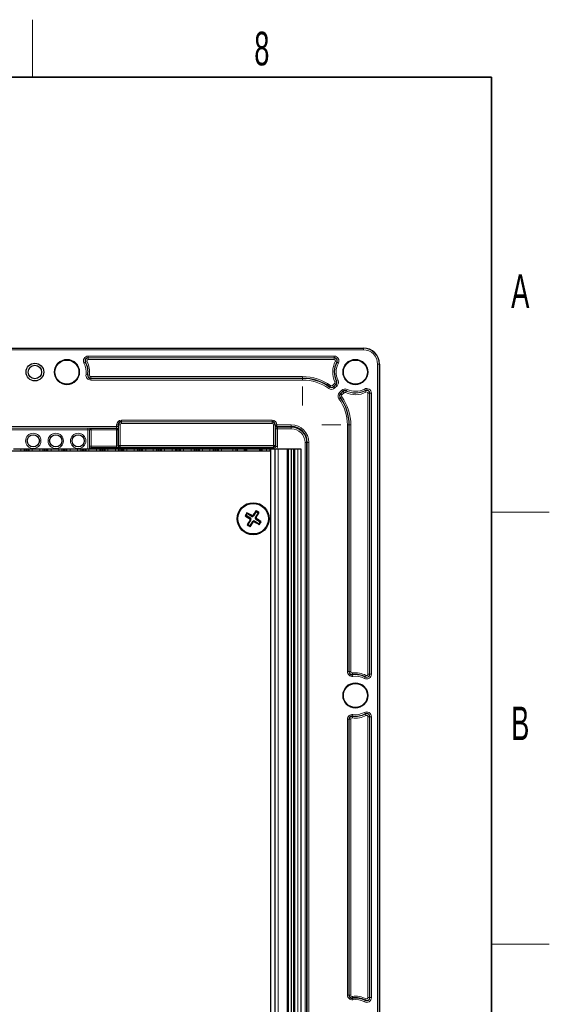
# Model space of a CAD drawing. Header units: millimetres. Extents: x 5 to 418, y 2 to 292.
# Tile 47 of 47: x 359 to 414, y 186 to 288. Entities that reach past the tile are written whole.
import ezdxf

# ---------------------------------------------------------------- set-up
doc = ezdxf.new("R2010")
doc.units = ezdxf.units.MM
doc.layers.add('SLD-0', color=7, linetype='Continuous')
doc.styles.add('SLDTEXTSTYLE0', font='TXT', dxfattribs={"width": 0.605})

msp = doc.modelspace()

# ---------------------------------------------------------------- linework, layer by layer
at = {"color": 7, "linetype": 'Continuous', "lineweight": 25}
for p, q in [((302.998, 254.3189), (394.6646, 254.3189)), ((396.3313, 252.6522), (396.3313, 82.6522)), ((357.676, 243.6189), (384.998, 243.6189)), ((358.2563, 243.8189), (359.0396, 243.8189)), ((359.0396, 243.8189), (359.373, 243.8189)), ((359.373, 243.8189), (359.373, 243.6189)), ((359.373, 243.8189), (359.5396, 243.8189)), ((359.5396, 243.8189), (359.6563, 243.8189)), ((359.6563, 243.8189), (359.823, 243.8189)), ((359.823, 243.6189), (359.823, 243.8189)), ((359.823, 243.8189), (359.8563, 243.8189)), ((359.8563, 243.8189), (359.8896, 243.8189)), ((359.8896, 243.6189), (359.8896, 243.8189)), ((359.8896, 243.6189), (359.8896, 243.8189)), ((359.8896, 243.8189), (360.223, 243.8189)), ((360.223, 243.8189), (361.0063, 243.8189)), ((361.0063, 243.8189), (361.3396, 243.8189)), ((361.3396, 243.8189), (361.3396, 243.6189)), ((361.3396, 243.8189), (361.5063, 243.8189)), ((361.5063, 243.8189), (361.623, 243.8189)), ((361.623, 243.8189), (361.7897, 243.8189)), ((361.7897, 243.6189), (361.7897, 243.8189)), ((361.7897, 243.8189), (361.8229, 243.8189)), ((361.8229, 243.8189), (361.8563, 243.8189)), ((361.8563, 243.6189), (361.8563, 243.8189)), ((361.8563, 243.6189), (361.8563, 243.8189)), ((361.8563, 243.8189), (362.1896, 243.8189)), ((362.1896, 243.8189), (362.973, 243.8189)), ((362.973, 243.8189), (363.3063, 243.8189)), ((363.3063, 243.8189), (363.3063, 243.6189)), ((363.3063, 243.8189), (363.473, 243.8189)), ((363.473, 243.8189), (363.5897, 243.8189)), ((363.5897, 243.8189), (363.7563, 243.8189)), ((363.7563, 243.6189), (363.7563, 243.8189)), ((363.7563, 243.8189), (363.7896, 243.8189)), ((363.7896, 243.8189), (363.823, 243.8189)), ((363.823, 243.6189), (363.823, 243.8189)), ((363.823, 243.6189), (363.823, 243.8189)), ((363.823, 243.8189), (364.1563, 243.8189)), ((364.1563, 243.8189), (364.9396, 243.8189)), ((364.9396, 243.8189), (365.273, 243.8189)), ((365.273, 243.8189), (365.273, 243.6189)), ((365.273, 243.8189), (365.4396, 243.8189)), ((365.4396, 243.8189), (365.5563, 243.8189)), ((365.5563, 243.8189), (365.723, 243.8189)), ((365.723, 243.6189), (365.723, 243.8189)), ((365.723, 243.8189), (365.7563, 243.8189)), ((365.7563, 243.8189), (365.7896, 243.8189)), ((365.7896, 243.6189), (365.7896, 243.8189)), ((365.7896, 243.8189), (365.7896, 243.6189)), ((365.7896, 243.8189), (366.123, 243.8189)), ((366.123, 243.8189), (366.9063, 243.8189)), ((366.9063, 243.8189), (367.2396, 243.8189)), ((367.2396, 243.8189), (367.2396, 243.6189)), ((367.2396, 243.8189), (367.4063, 243.8189)), ((367.4063, 243.8189), (367.523, 243.8189)), ((367.523, 243.8189), (367.6897, 243.8189)), ((367.6897, 243.6189), (367.6897, 243.8189)), ((367.6897, 243.8189), (367.7229, 243.8189)), ((367.7229, 243.8189), (367.7563, 243.8189)), ((367.7563, 243.6189), (367.7563, 243.8189)), ((367.7563, 243.8189), (367.7563, 243.6189)), ((367.7563, 243.8189), (368.0896, 243.8189)), ((368.0896, 243.8189), (368.873, 243.8189)), ((368.873, 243.8189), (369.2063, 243.8189)), ((369.2063, 243.8189), (369.2063, 243.6189)), ((369.2063, 243.8189), (369.373, 243.8189)), ((369.373, 243.8189), (369.4897, 243.8189)), ((369.4897, 243.8189), (369.6563, 243.8189)), ((369.6563, 243.6189), (369.6563, 243.8189)), ((369.6563, 243.8189), (369.6896, 243.8189)), ((369.6896, 243.8189), (369.723, 243.8189)), ((369.723, 243.6189), (369.723, 243.8189)), ((369.723, 243.8189), (369.723, 243.6189)), ((369.723, 243.8189), (370.0563, 243.8189)), ((370.0563, 243.8189), (370.8396, 243.8189)), ((370.8396, 243.8189), (371.173, 243.8189)), ((371.173, 243.8189), (371.173, 243.6189)), ((371.173, 243.8189), (371.3396, 243.8189)), ((371.3396, 243.8189), (371.4563, 243.8189)), ((371.4563, 243.8189), (371.623, 243.8189)), ((371.623, 243.6189), (371.623, 243.8189)), ((371.623, 243.8189), (371.6563, 243.8189)), ((371.6563, 243.8189), (371.6896, 243.8189)), ((371.6896, 243.6189), (371.6896, 243.8189)), ((371.6896, 243.6189), (371.6896, 243.8189)), ((371.6896, 243.8189), (372.023, 243.8189)), ((372.023, 243.8189), (372.8063, 243.8189)), ((372.8063, 243.8189), (373.1396, 243.8189)), ((373.1396, 243.8189), (373.1396, 243.6189)), ((373.1396, 243.8189), (373.3063, 243.8189)), ((373.3063, 243.8189), (373.423, 243.8189)), ((373.423, 243.8189), (373.5897, 243.8189)), ((373.5897, 243.6189), (373.5897, 243.8189)), ((373.5897, 243.8189), (373.6229, 243.8189)), ((373.6229, 243.8189), (373.6563, 243.8189)), ((373.6563, 243.6189), (373.6563, 243.8189)), ((373.6563, 243.6189), (373.6563, 243.8189)), ((373.6563, 243.8189), (373.9896, 243.8189)), ((373.9896, 243.8189), (374.773, 243.8189)), ((374.773, 243.8189), (375.1063, 243.8189)), ((375.1063, 243.8189), (375.1063, 243.6189)), ((375.1063, 243.8189), (375.273, 243.8189)), ((375.273, 243.8189), (375.3897, 243.8189)), ((375.3897, 243.8189), (375.5563, 243.8189)), ((375.5563, 243.6189), (375.5563, 243.8189)), ((375.5563, 243.8189), (375.5896, 243.8189)), ((375.5896, 243.8189), (375.623, 243.8189)), ((375.623, 243.6189), (375.623, 243.8189)), ((375.623, 243.8189), (375.623, 243.6189)), ((375.623, 243.8189), (375.9563, 243.8189)), ((375.9563, 243.8189), (376.7396, 243.8189)), ((376.7396, 243.8189), (377.073, 243.8189)), ((377.073, 243.8189), (377.073, 243.6189)), ((377.073, 243.8189), (377.2396, 243.8189)), ((377.2396, 243.8189), (377.3563, 243.8189)), ((377.3563, 243.8189), (377.523, 243.8189)), ((377.523, 243.6189), (377.523, 243.8189)), ((377.523, 243.8189), (377.5563, 243.8189)), ((377.5563, 243.8189), (377.5896, 243.8189)), ((377.5896, 243.6189), (377.5896, 243.8189)), ((377.5896, 243.8189), (377.5896, 243.6189)), ((377.5896, 243.8189), (377.923, 243.8189)), ((377.923, 243.8189), (378.7063, 243.8189)), ((378.7063, 243.8189), (379.0396, 243.8189)), ((379.0396, 243.8189), (379.0396, 243.6189)), ((379.0396, 243.8189), (379.2063, 243.8189)), ((379.2063, 243.8189), (379.323, 243.8189)), ((379.323, 243.8189), (379.4897, 243.8189)), ((379.4897, 243.6189), (379.4897, 243.8189)), ((379.4897, 243.8189), (379.5229, 243.8189)), ((379.5229, 243.8189), (379.5563, 243.8189)), ((379.5563, 243.6189), (379.5563, 243.8189)), ((379.5563, 243.8189), (379.5563, 243.6189)), ((379.5563, 243.8189), (379.8896, 243.8189)), ((379.8896, 243.8189), (381.0813, 243.8189)), ((381.0813, 243.8189), (381.4146, 243.8189)), ((381.4146, 243.8189), (381.4146, 243.6189)), ((381.4146, 243.8189), (381.5813, 243.8189)), ((381.5813, 243.8189), (382.2646, 243.8189)), ((382.2646, 243.8189), (382.3646, 243.8189)), ((382.3646, 243.8189), (382.3646, 243.6189)), ((382.3839, 243.8189), (382.3646, 243.8189)), ((382.505, 243.8189), (382.3839, 243.8189)), ((382.5146, 243.8189), (382.505, 243.8189)), ((382.5146, 243.6189), (382.5146, 243.8189)), ((382.5146, 243.8189), (382.5313, 243.8189)), ((382.5313, 243.8189), (383.8646, 243.8189)), ((383.8646, 243.8189), (383.8967, 243.8189)), ((383.8967, 243.8189), (383.8967, 243.6189)), ((383.8967, 243.8189), (383.9055, 243.8189)), ((383.9055, 243.8189), (384.0137, 243.8189)), ((384.0137, 243.8189), (384.0313, 243.8189)), ((384.0313, 243.6189), (384.0313, 243.8189)), ((384.0313, 243.8189), (384.1313, 243.8189)), ((384.1313, 243.8189), (384.598, 243.8189)), ((384.598, 243.8189), (384.9313, 243.8189)), ((384.9313, 243.8189), (384.9313, 243.6189)), ((384.9313, 243.8189), (385.0343, 243.8189)), ((384.998, 243.6189), (384.998, 109.4856)), ((385.0343, 243.8189), (385.498, 243.8189)), ((385.498, 109.4856), (385.498, 243.8189)), ((385.498, 243.8189), (385.8008, 243.8189)), ((385.8008, 243.8189), (386.7313, 243.8189)), ((386.7313, 243.8189), (386.8313, 243.8189)), ((386.8313, 243.8189), (386.8313, 109.4856)), ((386.8313, 243.8189), (387.1646, 243.8189)), ((387.1646, 243.8189), (387.1646, 109.4856)), ((387.1646, 243.8189), (387.398, 243.8189)), ((387.398, 243.8189), (387.498, 243.8189)), ((387.498, 243.8189), (387.498, 109.4856)), ((387.498, 243.8189), (387.8313, 243.8189)), ((387.8313, 243.8189), (388.1646, 243.8189)), ((388.1646, 243.8189), (388.1646, 109.4856)), ((382.4553, 236.8764), (382.3575, 236.8538)), ((382.4553, 236.8764), (382.5806, 237.0772)), ((382.9119, 236.5913), (382.4553, 236.8764)), ((382.5806, 237.0772), (382.558, 237.175)), ((383.0373, 236.7921), (382.5806, 237.0772)), ((383.5222, 237.2949), (383.2371, 236.8383)), ((383.7229, 237.1696), (383.4378, 236.7129)), ((383.5222, 237.2949), (383.4996, 237.3928)), ((383.5222, 237.2949), (383.7229, 237.1696)), ((383.7229, 237.1696), (383.8208, 237.1922)), ((382.673, 235.9349), (382.5752, 235.9123)), ((382.673, 235.9349), (382.9581, 236.3916)), ((382.673, 235.9349), (382.8738, 235.8096)), ((382.8738, 235.8096), (383.1589, 236.2662)), ((382.8738, 235.8096), (382.8964, 235.7117)), ((383.3587, 236.3124), (383.8153, 236.0273)), ((383.484, 236.5132), (383.9407, 236.2281)), ((383.8153, 236.0273), (383.9407, 236.2281)), ((383.8153, 236.0273), (383.8379, 235.9295)), ((383.9407, 236.2281), (384.0385, 236.2507))]:
    msp.add_line(p, q, dxfattribs=at)
at = {"color": 7, "linetype": 'Continuous', "lineweight": 18}
for p, q in [((302.998, 254.2985), (394.6646, 254.2985)), ((394.6646, 254.2985), (394.6646, 254.3189)), ((394.6646, 254.2985), (394.6646, 254.1319)), ((394.6646, 254.1319), (302.998, 254.1319)), ((366.0424, 253.4827), (391.6202, 253.4827)), ((366.0424, 253.4827), (366.0424, 253.3161)), ((391.6202, 253.3161), (366.0424, 253.3161)), ((366.0424, 253.2927), (366.0424, 253.3161)), ((366.0424, 253.2927), (391.6202, 253.2927)), ((366.0424, 253.126), (366.0424, 253.2927)), ((391.6202, 253.4827), (391.6202, 253.3161)), ((391.6202, 253.2927), (391.6202, 253.3161)), ((391.6202, 253.126), (391.6202, 253.2927)), ((365.6027, 252.7536), (365.7501, 252.8314)), ((365.7708, 252.8423), (365.7501, 252.8314)), ((365.9182, 252.92), (365.7708, 252.8423)), ((391.6202, 253.126), (366.0424, 253.126)), ((391.7445, 252.92), (391.8918, 252.8423)), ((391.8918, 252.8423), (391.9125, 252.8314)), ((391.9125, 252.8314), (392.0599, 252.7536)), ((396.1443, 82.6522), (396.1443, 252.6522)), ((396.1443, 252.6522), (396.3109, 252.6522)), ((396.3109, 252.6522), (396.3109, 82.6522)), ((396.3313, 252.6522), (396.3109, 252.6522)), ((365.8163, 251.5519), (365.9815, 251.5296)), ((366.0046, 251.5265), (365.9815, 251.5296)), ((366.1698, 251.5043), (366.0046, 251.5265)), ((366.309, 251.1785), (366.309, 251.3451)), ((366.309, 251.3451), (388.3313, 251.3451)), ((388.3313, 251.1785), (366.309, 251.1785)), ((366.309, 251.1785), (366.309, 251.1551)), ((366.309, 250.9885), (366.309, 251.1551)), ((366.309, 251.1551), (388.3313, 251.1551)), ((388.3313, 251.1785), (388.3313, 251.3451)), ((388.3313, 251.1785), (388.3313, 251.1551)), ((388.3313, 250.9885), (388.3313, 251.1551)), ((388.3313, 250.9885), (366.309, 250.9885)), ((388.3313, 250.3049), (388.3313, 248.3329)), ((391.1547, 250.2454), (391.0574, 250.1101)), ((391.1683, 250.2644), (391.1547, 250.2454)), ((391.1683, 250.2644), (391.2656, 250.3997)), ((391.4469, 250.4144), (391.6747, 250.6422)), ((391.5648, 250.2966), (391.4469, 250.4144)), ((391.7925, 250.5244), (391.5648, 250.2966)), ((391.5648, 250.2966), (391.5813, 250.28)), ((391.5813, 250.28), (391.8091, 250.5078)), ((391.5813, 250.28), (391.6991, 250.1622)), ((391.7925, 250.5244), (391.6747, 250.6422)), ((391.9269, 250.39), (391.6991, 250.1622)), ((391.8525, 250.8739), (391.7021, 250.802)), ((391.7925, 250.5244), (391.8091, 250.5078)), ((391.8091, 250.5078), (391.9269, 250.39)), ((391.8525, 250.8739), (391.8736, 250.8839)), ((391.8736, 250.8839), (392.024, 250.9557)), ((392.2578, 249.1423), (392.1225, 249.045)), ((392.1746, 249.6867), (392.4024, 249.9145)), ((392.1746, 249.6867), (392.2924, 249.5689)), ((392.2768, 249.1559), (392.2578, 249.1423)), ((392.4121, 249.2532), (392.2768, 249.1559)), ((392.5202, 249.7967), (392.2924, 249.5689)), ((392.309, 249.5524), (392.2924, 249.5689)), ((392.309, 249.5524), (392.5367, 249.7801)), ((392.309, 249.5524), (392.4268, 249.4345)), ((392.4024, 249.9145), (392.5202, 249.7967)), ((392.6546, 249.6623), (392.4268, 249.4345)), ((392.5367, 249.7801), (392.5202, 249.7967)), ((392.5367, 249.7801), (392.6546, 249.6623)), ((392.8862, 249.8401), (392.8144, 249.6897)), ((392.8862, 249.8401), (392.8963, 249.8612)), ((392.9681, 250.0116), (392.8963, 249.8612)), ((394.766, 250.0475), (394.8438, 249.9001)), ((394.8547, 249.8794), (394.8438, 249.9001)), ((394.8547, 249.8794), (394.9324, 249.7321)), ((395.1384, 220.3633), (395.1384, 249.6078)), ((395.3051, 249.6078), (395.1384, 249.6078)), ((395.3051, 249.6078), (395.3051, 220.3633)), ((395.3051, 249.6078), (395.3285, 249.6078)), ((395.3285, 220.3633), (395.3285, 249.6078)), ((395.4951, 249.6078), (395.3285, 249.6078)), ((395.4951, 249.6078), (395.4951, 220.3633)), ((349.3284, 246.1494), (369.0009, 246.1494)), ((369.0009, 246.1494), (369.0009, 246.3189)), ((369.1675, 246.3189), (369.0009, 246.3189)), ((369.1675, 246.1494), (369.0009, 246.1494)), ((369.1675, 246.3189), (369.1675, 246.1494)), ((369.1909, 246.3189), (369.1675, 246.3189)), ((369.1909, 244.1785), (369.1909, 246.3189)), ((369.3575, 246.3189), (369.1909, 246.3189)), ((369.3575, 246.3189), (369.3575, 244.1785)), ((369.498, 246.816), (385.1646, 246.816)), ((369.498, 246.6494), (369.498, 246.816)), ((385.1646, 246.6494), (369.498, 246.6494)), ((369.498, 246.626), (369.498, 246.6494)), ((369.498, 246.626), (385.1646, 246.626)), ((369.498, 246.626), (369.498, 246.4594)), ((385.1646, 246.4594), (369.498, 246.4594)), ((385.1646, 246.6494), (385.1646, 246.816)), ((385.1646, 246.626), (385.1646, 246.6494)), ((385.1646, 246.626), (385.1646, 246.4594)), ((385.3051, 244.1785), (385.3051, 246.3189)), ((385.4717, 246.3189), (385.3051, 246.3189)), ((385.4717, 246.3189), (385.4717, 244.1785)), ((385.4717, 246.3189), (385.4951, 246.3189)), ((385.4951, 245.9885), (385.4951, 246.3189)), ((385.4951, 246.3189), (385.6618, 246.3189)), ((385.6618, 246.3189), (385.6618, 246.316)), ((385.6646, 246.1494), (385.6618, 246.316)), ((385.6675, 246.1494), (385.6675, 246.316)), ((385.6675, 246.316), (387.1646, 246.316)), ((385.6675, 246.1494), (385.7316, 246.0853)), ((387.1646, 246.1494), (385.6675, 246.1494)), ((385.7316, 245.9186), (385.7316, 246.0853)), ((385.7316, 246.0853), (387.1646, 246.0853)), ((387.1646, 246.1494), (387.1646, 246.316)), ((387.1646, 246.0853), (387.1646, 246.1494)), ((387.1646, 245.9186), (387.1646, 246.0853)), ((392.3173, 246.3189), (390.3453, 246.3189)), ((393.0009, 220.6299), (393.0009, 246.3189)), ((393.1675, 246.3189), (393.0009, 246.3189)), ((393.1675, 246.3189), (393.1675, 220.6299)), ((393.1909, 246.3189), (393.1675, 246.3189)), ((393.1909, 220.6299), (393.1909, 246.3189)), ((393.3575, 246.3189), (393.1909, 246.3189)), ((393.3575, 246.3189), (393.3575, 220.6299)), ((368.9951, 245.9827), (349.3341, 245.9827)), ((352.3197, 245.9797), (366.0096, 245.9797)), ((366.0096, 245.8131), (352.3197, 245.8131)), ((366.0096, 245.8131), (366.0096, 245.9797)), ((366.0096, 243.8189), (366.0096, 245.8131)), ((366.1762, 245.8074), (366.1762, 243.8189)), ((366.1909, 245.7927), (366.1762, 245.8074)), ((366.1909, 244.1203), (366.1909, 245.7927)), ((366.3575, 245.7927), (366.1909, 245.7927)), ((366.3429, 245.974), (366.3575, 245.9593)), ((366.3575, 245.9593), (368.9718, 245.9593)), ((366.3575, 245.9593), (366.3575, 245.7927)), ((366.3575, 245.7927), (366.3575, 244.1203)), ((368.9718, 245.7927), (366.3575, 245.7927)), ((368.9718, 245.9593), (368.9951, 245.9827)), ((368.9718, 245.9593), (368.9718, 245.7927)), ((368.9718, 244.1203), (368.9718, 245.7927)), ((368.9718, 245.7927), (369.1384, 245.7927)), ((369.1618, 245.8161), (369.1384, 245.7927)), ((369.1384, 245.7927), (369.1384, 244.126)), ((385.5649, 245.9186), (385.4951, 245.9885)), ((385.5649, 244.0853), (385.5649, 245.9186)), ((385.7316, 245.9186), (385.5649, 245.9186)), ((385.7316, 245.9186), (385.7316, 244.0853)), ((387.1646, 245.9186), (385.7316, 245.9186)), ((366.3575, 244.1203), (366.1909, 244.1203)), ((366.3575, 244.1203), (368.9718, 244.1203)), ((366.3632, 243.9536), (366.3982, 243.9186)), ((368.9718, 243.9536), (366.3632, 243.9536)), ((368.9718, 243.9536), (368.9718, 244.1203)), ((369.1384, 244.126), (369.1909, 244.1785)), ((369.3575, 244.1785), (369.1909, 244.1785)), ((369.3575, 244.0118), (369.3051, 243.9593)), ((369.3575, 244.1785), (385.3051, 244.1785)), ((369.3575, 244.1785), (369.3575, 244.0118)), ((385.3051, 244.0118), (369.3575, 244.0118)), ((385.3051, 244.1785), (385.3051, 244.0118)), ((385.4717, 244.1785), (385.3051, 244.1785)), ((385.3983, 243.9186), (385.3051, 244.0118)), ((385.4717, 244.1785), (385.5649, 244.0853)), ((385.7316, 244.0853), (385.5649, 244.0853)), ((388.5977, 109.8189), (388.5977, 244.4856)), ((388.5977, 244.4856), (388.7643, 244.4856)), ((388.7643, 244.4856), (388.7643, 109.8189)), ((388.8285, 244.4856), (388.7643, 244.4856)), ((388.8285, 109.8189), (388.8285, 244.4856)), ((388.8285, 244.4856), (388.9951, 244.4856)), ((388.9951, 244.4856), (388.9951, 109.8189)), ((359.0396, 243.8189), (359.0396, 243.6189)), ((359.5396, 243.8189), (359.5396, 243.6189)), ((359.6563, 243.8189), (359.6563, 243.6189)), ((359.8563, 243.8189), (359.8563, 243.6189)), ((360.223, 243.8189), (360.223, 243.6189)), ((361.0063, 243.8189), (361.0063, 243.6189)), ((361.5063, 243.8189), (361.5063, 243.6189)), ((361.623, 243.8189), (361.623, 243.6189)), ((361.8229, 243.8189), (361.8229, 243.6189)), ((362.1896, 243.8189), (362.1896, 243.6189)), ((362.973, 243.8189), (362.973, 243.6189)), ((363.473, 243.8189), (363.473, 243.6189)), ((363.5897, 243.8189), (363.5897, 243.6189)), ((363.7896, 243.8189), (363.7896, 243.6189)), ((364.1563, 243.8189), (364.1563, 243.6189)), ((364.9396, 243.8189), (364.9396, 243.6189)), ((365.4396, 243.8189), (365.4396, 243.6189)), ((365.5563, 243.8189), (365.5563, 243.6189)), ((365.7563, 243.8189), (365.7563, 243.6189)), ((366.123, 243.8189), (366.123, 243.6189)), ((366.3982, 243.8189), (366.3982, 243.9186)), ((366.3982, 243.9186), (385.3983, 243.9186)), ((366.9063, 243.8189), (366.9063, 243.6189)), ((367.4063, 243.8189), (367.4063, 243.6189)), ((367.523, 243.8189), (367.523, 243.6189)), ((367.7229, 243.8189), (367.7229, 243.6189)), ((368.0896, 243.8189), (368.0896, 243.6189)), ((368.873, 243.8189), (368.873, 243.6189)), ((369.373, 243.8189), (369.373, 243.6189)), ((369.4897, 243.8189), (369.4897, 243.6189)), ((369.6896, 243.8189), (369.6896, 243.6189)), ((370.0563, 243.8189), (370.0563, 243.6189)), ((370.8396, 243.8189), (370.8396, 243.6189)), ((371.3396, 243.8189), (371.3396, 243.6189)), ((371.4563, 243.8189), (371.4563, 243.6189)), ((371.6563, 243.8189), (371.6563, 243.6189)), ((372.023, 243.8189), (372.023, 243.6189)), ((372.8063, 243.8189), (372.8063, 243.6189)), ((373.3063, 243.8189), (373.3063, 243.6189)), ((373.423, 243.8189), (373.423, 243.6189)), ((373.6229, 243.8189), (373.6229, 243.6189)), ((373.9896, 243.8189), (373.9896, 243.6189)), ((374.773, 243.8189), (374.773, 243.6189)), ((375.273, 243.8189), (375.273, 243.6189)), ((375.3897, 243.8189), (375.3897, 243.6189)), ((375.5896, 243.8189), (375.5896, 243.6189)), ((375.9563, 243.8189), (375.9563, 243.6189)), ((376.7396, 243.8189), (376.7396, 243.6189)), ((377.2396, 243.8189), (377.2396, 243.6189)), ((377.3563, 243.8189), (377.3563, 243.6189)), ((377.5563, 243.8189), (377.5563, 243.6189)), ((377.923, 243.8189), (377.923, 243.6189)), ((378.7063, 243.8189), (378.7063, 243.6189)), ((379.2063, 243.8189), (379.2063, 243.6189)), ((379.323, 243.8189), (379.323, 243.6189)), ((379.5229, 243.8189), (379.5229, 243.6189)), ((379.8896, 243.8189), (379.8896, 243.6189)), ((381.0813, 243.8189), (381.0813, 243.6189)), ((381.5813, 243.8189), (381.5813, 243.6189)), ((382.2646, 243.6189), (382.2646, 243.8189)), ((382.3839, 243.8189), (382.3839, 243.6189)), ((382.505, 243.8189), (382.505, 243.6189)), ((382.5313, 243.8189), (382.5313, 243.6189)), ((383.8646, 243.8189), (383.8646, 243.6189)), ((383.9055, 243.8189), (383.9055, 243.6189)), ((384.0137, 243.8189), (384.0137, 243.6189)), ((384.1313, 243.8189), (384.1313, 243.6189)), ((384.598, 243.8189), (384.598, 243.6189)), ((385.0343, 243.8189), (385.0343, 109.4856)), ((385.3983, 243.8189), (385.3983, 243.9186)), ((385.8008, 243.8189), (385.8008, 109.4856)), ((386.7313, 109.4856), (386.7313, 243.8189)), ((387.398, 109.4856), (387.398, 243.8189)), ((387.8313, 243.8189), (387.8313, 109.4856)), ((383.0373, 236.7921), (383.0798, 236.8601)), ((383.2371, 236.8383), (383.169, 236.8808)), ((382.9119, 236.5913), (382.8694, 236.5233)), ((382.9581, 236.3916), (382.8901, 236.434)), ((383.1589, 236.2662), (383.2269, 236.2237)), ((383.3587, 236.3124), (383.3162, 236.2444)), ((383.4378, 236.7129), (383.5059, 236.6705)), ((383.484, 236.5132), (383.5265, 236.5812)), ((393.1675, 220.6299), (393.0009, 220.6299)), ((393.1909, 220.6299), (393.1675, 220.6299)), ((393.3575, 220.6299), (393.1909, 220.6299)), ((393.5167, 220.4907), (393.5389, 220.3256)), ((393.5389, 220.3256), (393.542, 220.3024)), ((393.542, 220.3024), (393.5643, 220.1373)), ((394.8438, 220.071), (394.766, 219.9237)), ((394.8547, 220.0917), (394.8438, 220.071)), ((394.9324, 220.2391), (394.8547, 220.0917)), ((395.3051, 220.3633), (395.1384, 220.3633)), ((395.3051, 220.3633), (395.3285, 220.3633)), ((395.4951, 220.3633), (395.3285, 220.3633)), ((394.766, 216.3808), (394.8438, 216.2334)), ((393.0009, 186.9633), (393.0009, 215.6746)), ((393.1675, 215.6746), (393.0009, 215.6746)), ((393.1675, 215.6746), (393.1675, 186.9633)), ((393.1909, 215.6746), (393.1675, 215.6746)), ((393.1909, 186.9633), (393.1909, 215.6746)), ((393.3575, 215.6746), (393.1909, 215.6746)), ((393.3575, 215.6746), (393.3575, 186.9633)), ((393.5389, 215.9789), (393.5167, 215.8138)), ((393.5389, 215.9789), (393.542, 216.0021)), ((393.5643, 216.1672), (393.542, 216.0021)), ((394.8547, 216.2128), (394.8438, 216.2334)), ((394.8547, 216.2128), (394.9324, 216.0654)), ((395.1384, 186.6967), (395.1384, 215.9412)), ((395.3051, 215.9412), (395.1384, 215.9412)), ((395.3051, 215.9412), (395.3051, 186.6967)), ((395.3051, 215.9412), (395.3285, 215.9412)), ((395.3285, 186.6967), (395.3285, 215.9412)), ((395.4951, 215.9412), (395.3285, 215.9412)), ((395.4951, 215.9412), (395.4951, 186.6967)), ((393.1675, 186.9633), (393.0009, 186.9633)), ((393.1909, 186.9633), (393.1675, 186.9633)), ((393.3575, 186.9633), (393.1909, 186.9633)), ((393.5167, 186.8241), (393.5389, 186.6589)), ((393.5389, 186.6589), (393.542, 186.6357)), ((393.542, 186.6357), (393.5643, 186.4706)), ((394.9324, 186.5724), (394.8547, 186.4251)), ((395.3051, 186.6967), (395.1384, 186.6967)), ((395.3051, 186.6967), (395.3285, 186.6967)), ((395.4951, 186.6967), (395.3285, 186.6967)), ((394.8438, 186.4044), (394.766, 186.257)), ((394.8547, 186.4251), (394.8438, 186.4044))]:
    msp.add_line(p, q, dxfattribs=at)
at = {"color": 7, "linetype": 'Continuous', "lineweight": 25}
for centre, radius in [((360.498, 251.8189), 0.9167), ((360.498, 251.8189), 0.7), ((363.8313, 251.8189), 1.25), ((393.8313, 251.8189), 1.25), ((360.3313, 244.6522), 0.6333), ((362.6646, 244.6522), 0.6333), ((364.998, 244.6522), 0.6333), ((383.198, 236.5522), 1.6667), ((383.198, 236.5522), 1.5912), ((393.8313, 218.1522), 1.25)]:
    msp.add_circle(centre, radius, dxfattribs=at)
at = {"color": 7, "linetype": 'Continuous', "lineweight": 18}
for centre, radius in [((363.8313, 251.8189), 1.3167), ((393.8313, 251.8189), 1.3167), ((360.3313, 244.6522), 0.8), ((362.6646, 244.6522), 0.8), ((364.998, 244.6522), 0.8), ((393.8313, 218.1522), 1.3167)]:
    msp.add_circle(centre, radius, dxfattribs=at)
at = {"color": 7, "linetype": 'Continuous', "lineweight": 25}
for centre, radius, start, end in [((394.6646, 252.6522), 1.6667, 0, 90), ((366.0424, 252.9856), 0.3305, 90, 207.818139), ((391.6202, 252.9856), 0.3305, 332.181861, 90), ((363.8313, 251.8189), 2.1929, 352.337744, 27.818139), ((393.8313, 251.8189), 2.1929, 152.181861, 205.528779), ((366.309, 251.4856), 0.3305, 172.337744, 270), ((388.3313, 246.3189), 4.8596, 54.281799, 90), ((391.5754, 250.7415), 0.3305, 315, 25.528779), ((392.5261, 249.3352), 0.3305, 135, 215.718201), ((388.3313, 246.3189), 4.8596, 0, 35.718201), ((392.7539, 249.563), 0.3305, 64.471221, 135), ((394.998, 249.6078), 0.3305, 0, 117.818139), ((369.498, 246.3189), 0.3305, 90, 180), ((385.1646, 246.3189), 0.3305, 0, 90), ((387.1646, 244.4856), 1.6638, 0, 90), ((414.3567, 217.0976), 37.6067, 147.731958, 148.308902), ((402.4007, 267.3368), 36.4821, 236.674202, 237.631301), ((363.9688, 205.7841), 36.4821, 58.409559, 59.366659), ((383.1141, 236.9151), 0.145, 238.02043, 328.02043), ((413.9826, 217.3495), 36.4821, 146.674202, 147.631301), ((363.7433, 205.3935), 37.6067, 57.731958, 58.308902), ((352.4299, 255.7814), 36.4821, 328.409559, 329.366659), ((413.9661, 217.3231), 36.4821, 148.409559, 149.366659), ((402.6527, 267.711), 37.6067, 237.731958, 238.308902), ((352.4134, 255.755), 36.4821, 326.674202, 327.631301), ((382.8351, 236.4683), 0.145, 328.02043, 58.02043), ((383.2819, 236.1894), 0.145, 58.02043, 148.02043), ((402.4271, 267.3204), 36.4821, 238.409559, 239.366659), ((383.5608, 236.6362), 0.145, 148.02043, 238.02043), ((363.9952, 205.7677), 36.4821, 56.674202, 57.631301), ((352.0393, 256.0069), 37.6067, 327.731958, 328.308902), ((393.498, 220.6299), 0.3305, 180, 277.662256), ((393.8313, 218.1522), 2.1929, 62.181861, 97.662256), ((393.498, 215.6746), 0.3305, 82.337744, 180), ((394.998, 215.9412), 0.3305, 0, 117.818139), ((393.498, 186.9633), 0.3305, 180, 277.662256), ((393.8313, 184.4856), 2.1929, 62.181861, 97.662256)]:
    msp.add_arc(centre, radius, start, end, dxfattribs=at)
at = {"color": 7, "linetype": 'Continuous', "lineweight": 18}
for centre, radius, start, end in [((394.6646, 252.6522), 1.6463, 0, 90), ((366.0424, 252.9856), 0.4971, 90, 207.818139), ((366.0424, 252.9856), 0.3071, 90, 207.818139), ((391.6202, 252.9856), 0.4971, 332.181861, 90), ((391.6202, 252.9856), 0.3071, 332.181861, 90), ((394.6646, 252.6522), 1.4796, 0, 90), ((363.8313, 251.8189), 2.0029, 352.337744, 27.818139), ((363.8313, 251.8189), 2.1695, 352.337744, 27.818139), ((366.0424, 252.9856), 0.1405, 90, 207.818139), ((363.8313, 251.8189), 2.3595, 352.337744, 27.818139), ((393.8313, 251.8189), 2.3595, 152.181861, 205.528779), ((391.6202, 252.9856), 0.1405, 332.181861, 90), ((393.8313, 251.8189), 2.1695, 152.181861, 205.528779), ((393.8313, 251.8189), 2.0029, 152.181861, 205.528779), ((366.309, 251.4856), 0.4971, 172.337744, 270), ((366.309, 251.4856), 0.3071, 172.337744, 270), ((366.309, 251.4856), 0.1405, 172.337744, 270), ((388.3313, 246.3189), 5.0262, 54.281799, 90), ((388.3313, 246.3189), 4.8362, 54.281799, 90), ((388.3313, 246.3189), 4.6696, 54.281799, 90), ((391.3476, 250.5137), 0.4971, 234.281799, 315), ((391.3476, 250.5137), 0.3305, 234.281799, 315), ((391.3476, 250.5137), 0.3071, 234.281799, 315), ((391.3476, 250.5137), 0.1405, 234.281799, 315), ((391.5754, 250.7415), 0.1405, 315, 25.528779), ((391.5754, 250.7415), 0.3071, 315, 25.528779), ((391.5754, 250.7415), 0.4971, 315, 25.528779), ((394.998, 249.6078), 0.4971, 0, 117.818139), ((392.5261, 249.3352), 0.4971, 135, 215.718201), ((392.5261, 249.3352), 0.3071, 135, 215.718201), ((388.3313, 246.3189), 4.8362, 0, 35.718201), ((392.5261, 249.3352), 0.1405, 135, 215.718201), ((392.7539, 249.563), 0.4971, 64.471221, 135), ((388.3313, 246.3189), 5.0262, 0, 35.718201), ((392.7539, 249.563), 0.3071, 64.471221, 135), ((392.7539, 249.563), 0.1405, 64.471221, 135), ((393.8313, 251.8189), 2.3595, 244.471221, 297.818139), ((393.8313, 251.8189), 2.1929, 244.471221, 297.818139), ((393.8313, 251.8189), 2.1695, 244.471221, 297.818139), ((393.8313, 251.8189), 2.0029, 244.471221, 297.818139), ((394.998, 249.6078), 0.3071, 0, 117.818139), ((394.998, 249.6078), 0.1405, 0, 117.818139), ((388.3313, 246.3189), 4.6696, 0, 35.718201), ((369.498, 246.3189), 0.4971, 90, 180), ((369.498, 246.3189), 0.3071, 90, 180), ((369.498, 246.3189), 0.1405, 90, 180), ((385.1646, 246.3189), 0.4971, 0, 90), ((385.1646, 246.3189), 0.3071, 0, 90), ((385.1646, 246.3189), 0.1405, 0, 90), ((385.7316, 245.9186), 0.1667, 90.020437, 179.979563), ((387.1646, 244.4856), 1.8304, 0, 90), ((387.1646, 244.4856), 1.5997, 0, 90), ((366.3429, 245.8073), 0.1667, 90.020437, 179.979563), ((366.3576, 245.7926), 0.1667, 90.020437, 179.979563), ((368.9717, 245.7926), 0.1667, 0.020437, 89.979563), ((368.9951, 245.816), 0.1667, 0.020437, 89.979563), ((387.1646, 244.4856), 1.4331, 0, 90), ((366.3633, 243.7869), 0.1667, 90.020878, 168.937579), ((369.3051, 244.1261), 0.1667, 180.020437, 269.979563), ((369.3576, 244.1785), 0.1667, 180.020437, 269.979563), ((385.305, 244.1785), 0.1667, 270.020437, 359.979563), ((366.3983, 243.7519), 0.1667, 90.020563, 156.303202), ((393.498, 220.6299), 0.4971, 180, 277.662256), ((393.498, 220.6299), 0.3071, 180, 277.662256), ((393.498, 220.6299), 0.1405, 180, 277.662256), ((393.8313, 218.1522), 2.3595, 62.181861, 97.662256), ((393.8313, 218.1522), 2.1695, 62.181861, 97.662256), ((393.8313, 218.1522), 2.0029, 62.181861, 97.662256), ((394.998, 220.3633), 0.4971, 242.181861, 0), ((394.998, 220.3633), 0.3305, 242.181861, 0), ((394.998, 220.3633), 0.3071, 242.181861, 0), ((394.998, 220.3633), 0.1405, 242.181861, 0), ((393.8313, 218.1522), 2.0029, 262.337744, 297.818139), ((394.998, 215.9412), 0.4971, 0, 117.818139), ((393.498, 215.6746), 0.4971, 82.337744, 180), ((393.498, 215.6746), 0.3071, 82.337744, 180), ((393.498, 215.6746), 0.1405, 82.337744, 180), ((393.8313, 218.1522), 2.3595, 262.337744, 297.818139), ((393.8313, 218.1522), 2.1929, 262.337744, 297.818139), ((393.8313, 218.1522), 2.1695, 262.337744, 297.818139), ((394.998, 215.9412), 0.3071, 0, 117.818139), ((394.998, 215.9412), 0.1405, 0, 117.818139), ((393.498, 186.9633), 0.4971, 180, 277.662256), ((393.498, 186.9633), 0.3071, 180, 277.662256), ((393.498, 186.9633), 0.1405, 180, 277.662256), ((393.8313, 184.4856), 2.3595, 62.181861, 97.662256), ((393.8313, 184.4856), 2.1695, 62.181861, 97.662256), ((394.998, 186.6967), 0.4971, 242.181861, 0), ((394.998, 186.6967), 0.3305, 242.181861, 0), ((394.998, 186.6967), 0.3071, 242.181861, 0), ((394.998, 186.6967), 0.1405, 242.181861, 0), ((393.8313, 184.4856), 2.0029, 62.181861, 97.662256)]:
    msp.add_arc(centre, radius, start, end, dxfattribs=at)
for centre, major_axis, ratio, start_param, end_param in [((368.995, 246.1494), (0, 0.1667), 0.03491013, 3.15904595, 4.71238898), ((369.1617, 246.1494), (0, 0.3333), 0.01745506, 3.15904595, 4.71238898), ((385.6618, 245.9885), (0.0039, 0.3276), 0.50867074, 0.02354705, 1.57689008), ((385.6618, 245.9885), (0.1555, 0.0632), 0.9516315, 1.18453863, 2.73788166), ((385.6676, 245.9826), (0.2358, -0.2358), 0.99969546, 2.35634678, 2.37349549), ((385.6676, 245.9826), (-0.118, 0.118), 0.99908703, 5.49793944, 5.51508814), ((366.0096, 245.9739), (0.3333, 0), 0.01745506, 0.01745329, 1.57079633), ((366.0096, 245.8073), (0.1667, 0), 0.03491013, 0.01745329, 1.57079633), ((366.1967, 244.1203), (0, 0.3333), 0.01745506, 1.57079633, 2.70000273), ((366.3633, 244.1203), (0, 0.1667), 0.03491013, 1.57079633, 3.12413936), ((368.9718, 244.1261), (0.1667, 0), 0.03491013, 4.71238898, 6.26573201), ((368.9718, 243.9595), (0.3333, 0), 0.01745506, 4.71238898, 6.26573201), ((385.3982, 244.0854), (0.118, -0.118), 0.99908703, 5.49793944, 7.06843118), ((385.3982, 244.0854), (-0.2358, 0.2358), 0.99969546, 3.00114482, 3.92683852)]:
    msp.add_ellipse(centre, major_axis=major_axis, ratio=ratio, start_param=start_param, end_param=end_param, dxfattribs=at)
at = {"color": 7, "linetype": 'Continuous', "lineweight": 25}
for points in [[(383.0798, 236.8601), (383.0864, 236.8569), (383.0995, 236.8505), (383.122, 236.8498), (383.1432, 236.8561), (383.1593, 236.8674), (383.1663, 236.877), (383.169, 236.8808)], [(382.8901, 236.434), (382.8933, 236.4406), (382.8997, 236.4538), (382.9004, 236.4763), (382.8942, 236.4974), (382.8828, 236.5135), (382.8732, 236.5205), (382.8694, 236.5233)], [(383.3162, 236.2444), (383.3096, 236.2476), (383.2964, 236.254), (383.274, 236.2547), (383.2528, 236.2484), (383.2367, 236.2371), (383.2297, 236.2275), (383.2269, 236.2237)], [(383.5059, 236.6705), (383.5027, 236.6639), (383.4962, 236.6507), (383.4955, 236.6282), (383.5018, 236.6071), (383.5131, 236.591), (383.5227, 236.584), (383.5265, 236.5812)]]:
    msp.add_open_spline(points, degree=3, knots=[0, 0, 0, 0, 0.21547506, 0.43163528, 0.64697488, 0.86200668, 1, 1, 1, 1], dxfattribs=at)
at = {"layer": 'SLD-0', "lineweight": 18}
for p, q in [((360.25, 282.5), (360.25, 288.5)), ((408, 237.25), (414, 237.25)), ((408, 192.25), (414, 192.25))]:
    msp.add_line(p, q, dxfattribs=at)
at = {"layer": 'SLD-0', "lineweight": 35}
for p, q in [((408, 282.5), (26, 282.5)), ((408, 12), (408, 282.5))]:
    msp.add_line(p, q, dxfattribs=at)

# ---------------------------------------------------------------- texts
at = {"layer": 'SLD-0', "char_height": 3.5, "attachment_point": 2, "style": 'SLDTEXTSTYLE0'}
for s, insert in [('8', (384.1027, 287.243)), ('A', (410.9816, 262.0011)), ('B', (410.9816, 217.0011))]:
    msp.add_mtext(s, dxfattribs=dict(at, insert=insert))

doc.saveas('drawing.dxf')
